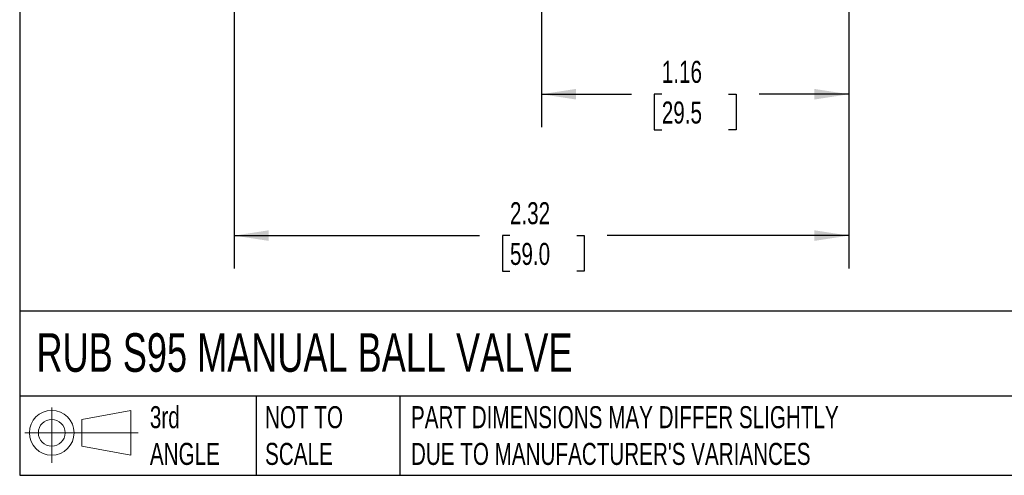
# Model space of a CAD drawing. Header units: inches. Extents: x 0.2 to 10.8, y 0.2 to 8.2.
# Tile 1 of 12: x 0.2 to 4, y 0.2 to 2. Entities that reach past the tile are written whole.
import ezdxf

# ---------------------------------------------------------------- set-up
doc = ezdxf.new("R2010")
doc.units = ezdxf.units.IN
doc.header["$MEASUREMENT"] = 0
doc.linetypes.add('SLD-Solid', pattern=[0])
doc.layers.add('DIMENSIONS', color=140, linetype='SLD-Solid', lineweight=25)
doc.layers.add('TEXT', color=140, linetype='SLD-Solid', lineweight=25)
doc.layers.add('SLD-DEFPOINTS', color=7, linetype='Continuous')
doc.styles.add('SLDTEXTSTYLE0', font='TXT', dxfattribs={"width": 0.7})
doc.dimstyles.new('SLDDIMSTYLE0', dxfattribs={"dimtxt": 0.084961, "dimasz": 0.13, "dimexe": 0, "dimexo": 0.0625, "dimgap": 0.02124, "dimtad": 0, "dimtih": 1, "dimtoh": 1, "dimrnd": 1e-09, "dimzin": 12, "dimdsep": 46, "dimtxsty": 'SLDTEXTSTYLE0', "dimsah": 1, "dimcen": 0.09, "dimadec": 0, "dimazin": 3, "dimtfac": 1, "dimtofl": 0, "dimtmove": 0, "dimatfit": 3, "dimfxl": 0, "dimfrac": 2, "dimtolj": 1, "dimtzin": 12, "dimarcsym": 0})

# ---------------------------------------------------------------- blocks, each defined once
blk = doc.blocks.new('Block11')
at = {"color": 7, "linetype": 'SLD-Solid', "lineweight": 18}
for p, q in [((0.1019, 0.2091), (0.1019, 0)), ((0.2157, 0.1641), (0.4006, 0.1981)), ((0.4006, 0.1981), (0.4006, 0.0288)), ((0.2157, 0.0628), (0.2157, 0.1641)), ((0, 0.1135), (0.4281, 0.1135)), ((0.2157, 0.0628), (0.4006, 0.0288))]:
    blk.add_line(p, q, dxfattribs=at)
for radius in [0.0846, 0.0506]:
    blk.add_circle((0.1019, 0.1135), radius, dxfattribs=at)
blk = doc.blocks.new('Block12')
at = {"layer": 'SLD-DEFPOINTS'}
blk.add_blockref('Block11', (0, 0), dxfattribs=at)
blk = doc.blocks.new('_D_1')
at = {"layer": 'DIMENSIONS'}
for p, q in [((2.2224, 2.9832), (2.2224, 1.5668)), ((3.3838, 2.1424), (3.3838, 1.5668)), ((2.2224, 1.6918), (2.5618, 1.6918)), ((2.6769, 1.6918), (2.6484, 1.6918)), ((2.6484, 1.6918), (2.6484, 1.5568)), ((2.9294, 1.6918), (2.9579, 1.6918)), ((2.9579, 1.6918), (2.9579, 1.5568)), ((3.3838, 1.6918), (3.0445, 1.6918)), ((2.6484, 1.5568), (2.6769, 1.5568)), ((2.9579, 1.5568), (2.9294, 1.5568))]:
    blk.add_line(p, q, dxfattribs=at)
for points in [[(2.2224, 1.6918), (2.3524, 1.6718), (2.3524, 1.7118)], [(3.3838, 1.6918), (3.2538, 1.7118), (3.2538, 1.6718)]]:
    blk.add_solid(points, dxfattribs=at)
at = {"layer": 'DIMENSIONS', "char_height": 0.08333, "attachment_point": 1, "style": 'SLDTEXTSTYLE0'}
for s, insert in [('1.16', (2.6769, 1.8182)), ('29.5', (2.6769, 1.6642))]:
    blk.add_mtext(s, dxfattribs=dict(at, insert=insert))
blk = doc.blocks.new('_D_2')
at = {"layer": 'DIMENSIONS'}
for p, q in [((1.061, 2.1424), (1.061, 1.032)), ((3.3838, 2.1424), (3.3838, 1.032)), ((1.061, 1.157), (1.9879, 1.157)), ((2.103, 1.157), (2.0745, 1.157)), ((2.0745, 1.157), (2.0745, 1.022)), ((2.3555, 1.157), (2.384, 1.157)), ((2.384, 1.157), (2.384, 1.022)), ((3.3838, 1.157), (2.4706, 1.157)), ((2.0745, 1.022), (2.103, 1.022)), ((2.384, 1.022), (2.3555, 1.022))]:
    blk.add_line(p, q, dxfattribs=at)
for points in [[(1.061, 1.157), (1.191, 1.137), (1.191, 1.177)], [(3.3838, 1.157), (3.2538, 1.177), (3.2538, 1.137)]]:
    blk.add_solid(points, dxfattribs=at)
at = {"layer": 'DIMENSIONS', "char_height": 0.08333, "attachment_point": 1, "style": 'SLDTEXTSTYLE0'}
for s, insert in [('2.32', (2.103, 1.2834)), ('59.0', (2.103, 1.1294))]:
    blk.add_mtext(s, dxfattribs=dict(at, insert=insert))

msp = doc.modelspace()

# ---------------------------------------------------------------- linework, layer by layer
at = {"layer": 'TEXT'}
for p, q in [((0.25, 8.25), (0.25, 0.25)), ((10.75, 0.8711), (0.25, 0.8711)), ((10.75, 0.55), (0.25, 0.55)), ((1.1435, 0.55), (1.1435, 0.25)), ((1.6865, 0.55), (1.6865, 0.25)), ((0.25, 0.25), (10.75, 0.25))]:
    msp.add_line(p, q, dxfattribs=at)

# ---------------------------------------------------------------- block references
at = {"layer": 'SLD-DEFPOINTS'}
msp.add_blockref('Block12', (0.2692, 0.2974), dxfattribs=at)

# ---------------------------------------------------------------- texts
at = {"layer": 'TEXT', "attachment_point": 1, "style": 'SLDTEXTSTYLE0'}
for s, insert, char_height in [('RUB S95 MANUAL BALL VALVE', (0.3136, 0.7875), 0.145833), ('3rd^JANGLE', (0.7421, 0.5117), 0.08333), ('NOT TO^JSCALE', (1.1774, 0.5117), 0.083333), ("PART DIMENSIONS MAY DIFFER SLIGHTLY ^JDUE TO MANUFACTURER'S VARIANCES", (1.7288, 0.5117), 0.083333)]:
    msp.add_mtext(s, dxfattribs=dict(at, insert=insert, char_height=char_height))

# ---------------------------------------------------------------- dimensions: what is measured, and where the dimension line sits
at = {"layer": 'DIMENSIONS'}
dim = msp.add_linear_dim(base=(3.3838, 1.6918), p1=(2.2224, 3.0332), p2=(3.3838, 2.1924), dimstyle='SLDDIMSTYLE0', dxfattribs=at)
dim.commit()
dim.dimension.update_dxf_attribs({"geometry": '_D_1', "text_midpoint": (2.8031, 1.6918), "dimtype": 160})
dim = msp.add_linear_dim(base=(1.061, 1.157), p1=(3.3838, 2.1924), p2=(1.061, 2.1924), angle=0, dimstyle='SLDDIMSTYLE0', dxfattribs=at)
dim.commit()
dim.dimension.update_dxf_attribs({"geometry": '_D_2', "text_midpoint": (2.2292, 1.157), "dimtype": 160})

doc.saveas('drawing.dxf')
